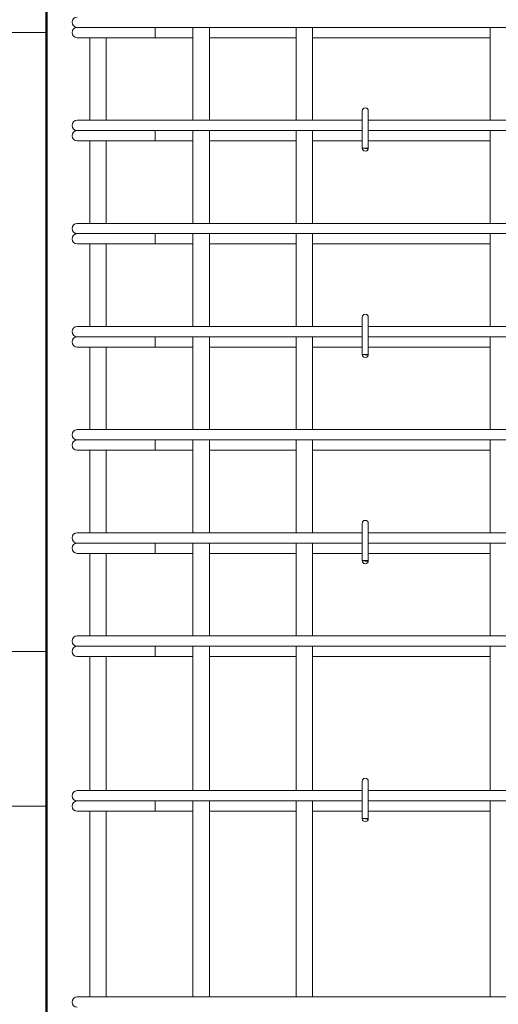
# Model space of a CAD drawing. Header units: millimetres. Extents: x 16591 to 26898, y 2073 to 13097.
# Tile 17 of 31: x 21120 to 21584, y 8908 to 9862. Entities that reach past the tile are written whole.
import ezdxf

# ---------------------------------------------------------------- set-up
doc = ezdxf.new("R2010")
doc.units = ezdxf.units.MM
for name, color, linetype, lineweight in [('A-____-____-DIMS', 211, 'Continuous', 9), ('A-____-____-DIMS-25', 211, 'Continuous', 9), ('S-COLS-____-OTLN', 52, 'Continuous', 20), ('S-RBAR-____-OTLN', 171, 'Continuous', 100)]:
    doc.layers.add(name, color=color, linetype=linetype, lineweight=lineweight)
doc.styles.add('GOST Common_I_5', font='GOST_Common Italic.ttf', dxfattribs={"width": 0.8, "height": 62.5})
doc.dimstyles.new('ADSK_Для_арматуры_Основной_2_5_мм_шаг_кол-во_Стрелки_точный', dxfattribs={"dimscale": 304.8, "dimtxt": 0.206224, "dimasz": 0, "dimexe": 0.123031, "dimexo": 0.000403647, "dimgap": 0.032808, "dimtad": 1, "dimdec": 0, "dimlfac": 304.8, "dimdsep": 46, "dimtxsty": 'GOST Common_I_5', "dimblk2": 'NONE', "dimsah": 1, "dimcen": 0.09, "dimdle": 0.123031, "dimazin": 0, "dimtfac": 1, "dimtdec": 4, "dimtix": 1, "dimtmove": 0, "dimatfit": 3, "dimfxl": 1, "dimtvp": 1, "dimtfill": 1, "dimtolj": 1, "dimtzin": 0, "dimarcsym": 2})
doc.dimstyles.new('ADSK_Для_арматуры_Основной_2_5_мм_шаг_кол-во_Стрелки_точный_1', dxfattribs={"dimscale": 304.8, "dimtxt": 0.206224, "dimasz": 0.246063, "dimexe": 0.123031, "dimexo": 0.000403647, "dimgap": 0.032808, "dimtad": 1, "dimdec": 0, "dimlfac": 304.8, "dimdsep": 46, "dimtxsty": 'GOST Common_I_5', "dimsah": 1, "dimcen": 0.09, "dimdle": 0.123031, "dimazin": 0, "dimtfac": 1, "dimtdec": 4, "dimtix": 1, "dimtmove": 0, "dimatfit": 3, "dimfxl": 1, "dimtvp": 1, "dimtfill": 1, "dimtolj": 1, "dimtzin": 0, "dimarcsym": 2})
doc.dimstyles.new('ADSK_Округление_5мм__Узкий__3', dxfattribs={"dimscale": 304.8, "dimtxt": 0.206224, "dimasz": 0.147638, "dimexe": 0.123031, "dimexo": 0.000269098, "dimgap": 0.032808, "dimtad": 1, "dimdec": 0, "dimlfac": 304.8, "dimrnd": 5, "dimdsep": 46, "dimtxsty": 'GOST Common_I_5', "dimblk1": 'OBLIQUE', "dimblk2": 'OBLIQUE', "dimsah": 1, "dimcen": 0.09, "dimdle": 0.123031, "dimazin": 0, "dimtfac": 1, "dimtdec": 4, "dimtix": 1, "dimtmove": 1, "dimatfit": 3, "dimfxl": 1, "dimtvp": 1, "dimtfill": 1, "dimtolj": 1, "dimtzin": 0, "dimlwd": 20, "dimlwe": 20, "dimarcsym": 2})
doc.dimstyles.new('ADSK_Округление_5мм__Узкий__4', dxfattribs={"dimscale": 304.8, "dimtxt": 0.206224, "dimasz": 0.147638, "dimexe": 0.123031, "dimexo": 0.000269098, "dimgap": 0.032808, "dimtad": 1, "dimdec": 0, "dimlfac": 304.8, "dimrnd": 5, "dimdsep": 46, "dimtxsty": 'GOST Common_I_5', "dimblk1": 'OBLIQUE', "dimblk2": 'OBLIQUE', "dimsah": 1, "dimcen": 0.09, "dimdle": 0.123031, "dimazin": 0, "dimtfac": 1, "dimtdec": 4, "dimtix": 1, "dimtmove": 0, "dimatfit": 3, "dimfxl": 1, "dimtvp": 1, "dimtfill": 1, "dimtolj": 1, "dimtzin": 0, "dimlwd": 20, "dimlwe": 20, "dimarcsym": 2})

# ---------------------------------------------------------------- blocks, each defined once
blk = doc.blocks.new('DIMBLOCK25-КЖ1_ПЭ_ВЭ3_Армирование_Пилоны_Пм-3_1_1-1')
at = {"layer": 'A-____-____-DIMS-25', "lineweight": 40}
for points in [[(20832.29, 9850), (20822.42, 9775), (20842.17, 9775)], [(20832.29, 9250), (20842.17, 9325), (20822.42, 9325)]]:
    blk.add_hatch(color=256, dxfattribs=at).paths.add_polyline_path(points)
at = {"layer": 'A-____-____-DIMS-25'}
for p, q in [((20832.29, 9887.5), (20832.29, 9212.5)), ((20832.29, 9850), (20794.79, 9850)), ((20832.29, 9850), (21133.12, 9850)), ((20832.29, 9250), (20794.79, 9250)), ((20832.29, 9250), (21133.12, 9250))]:
    blk.add_line(p, q, dxfattribs=at)
at = {"layer": 'A-____-____-DIMS-25', "lineweight": 40}
for p, q in [((20832.29, 9850), (20822.42, 9775)), ((20842.17, 9775), (20832.29, 9850)), ((20822.42, 9775), (20842.17, 9775)), ((20842.17, 9325), (20822.42, 9325)), ((20822.42, 9325), (20832.29, 9250)), ((20832.29, 9250), (20842.17, 9325))]:
    blk.add_line(p, q, dxfattribs=at)
at = {"layer": 'A-____-____-DIMS-25', "color": 0, "insert": (20740.61, 9396.59), "char_height": 62.5, "width": 368.194, "attachment_point": 1, "rotation": 90, "line_spacing_factor": 1.022761, "style": 'GOST Common_I_5', "bg_fill": 3, "box_fill_scale": 1.25, "bg_fill_color": 256, "bg_fill_true_color": 13158600, "bg_fill_transparency": 0}
blk.add_mtext('100x6=600', dxfattribs=at)
blk = doc.blocks.new('_None')
blk = doc.blocks.new('DIMBLOCK26-КЖ1_ПЭ_ВЭ3_Армирование_Пилоны_Пм-3_1_1-1')
at = {"layer": 'A-____-____-DIMS-25', "lineweight": 40}
for points in [[(20832.29, 9100), (20822.42, 9025), (20842.17, 9025)], [(20832.29, 7900), (20842.17, 7975), (20822.42, 7975)]]:
    blk.add_hatch(color=256, dxfattribs=at).paths.add_polyline_path(points)
at = {"layer": 'A-____-____-DIMS-25'}
for p, q in [((20832.29, 9137.5), (20832.29, 7862.5)), ((20832.29, 9100), (20794.79, 9100)), ((20832.29, 9100), (21133.12, 9100)), ((20832.29, 7900), (20794.79, 7900)), ((20832.29, 7900), (21133.12, 7900))]:
    blk.add_line(p, q, dxfattribs=at)
at = {"layer": 'A-____-____-DIMS-25', "lineweight": 40}
for p, q in [((20832.29, 9100), (20822.42, 9025)), ((20842.17, 9025), (20832.29, 9100)), ((20822.42, 9025), (20842.17, 9025)), ((20842.17, 7975), (20822.42, 7975)), ((20822.42, 7975), (20832.29, 7900)), ((20832.29, 7900), (20842.17, 7975))]:
    blk.add_line(p, q, dxfattribs=at)
at = {"layer": 'A-____-____-DIMS-25', "color": 0, "insert": (20740.61, 8329.01), "char_height": 62.5, "width": 410.3829, "attachment_point": 1, "rotation": 90, "line_spacing_factor": 1.022761, "style": 'GOST Common_I_5', "bg_fill": 3, "box_fill_scale": 1.25, "bg_fill_color": 256, "bg_fill_true_color": 13158600, "bg_fill_transparency": 0}
blk.add_mtext('200x6=1200', dxfattribs=at)
blk = doc.blocks.new('DIMBLOCK30-КЖ1_ПЭ_ВЭ3_Армирование_Пилоны_Пм-3_1_1-1')
at = {"layer": 'A-____-____-DIMS-25', "lineweight": 20}
for p, q in [((20832.29, 9287.5), (20832.29, 9062.5)), ((20832.29, 9250), (20794.79, 9250)), ((20832.29, 9250), (21145.62, 9250)), ((20832.29, 9100), (20794.79, 9100)), ((20832.29, 9100), (21145.62, 9100))]:
    blk.add_line(p, q, dxfattribs=at)
at = {"layer": 'A-____-____-DIMS-25', "lineweight": 40}
for p, q in [((20832.29, 9250), (20809.79, 9272.5)), ((20832.29, 9250), (20854.79, 9227.5)), ((20832.29, 9100), (20809.79, 9122.5)), ((20832.29, 9100), (20854.79, 9077.5))]:
    blk.add_line(p, q, dxfattribs=at)
at = {"layer": 'A-____-____-DIMS-25', "color": 0, "lineweight": 20, "insert": (20740.61, 9127.06), "char_height": 62.5, "width": 115.0606, "attachment_point": 1, "rotation": 90, "line_spacing_factor": 1.022761, "style": 'GOST Common_I_5', "bg_fill": 3, "box_fill_scale": 1.25, "bg_fill_color": 256, "bg_fill_true_color": 13158600, "bg_fill_transparency": 0}
blk.add_mtext('150', dxfattribs=at)
blk = doc.blocks.new('_Oblique')
at = {"color": 0, "linetype": 'ByBlock', "lineweight": -2}
blk.add_line((-0.5, -0.5), (0.5, 0.5), dxfattribs=at)
blk = doc.blocks.new('DIMBLOCK31-КЖ1_ПЭ_ВЭ3_Армирование_Пилоны_Пм-3_1_1-1')
at = {"layer": 'A-____-____-DIMS-25', "lineweight": 20}
for p, q in [((20832.29, 9937.5), (20832.29, 9812.5)), ((20832.29, 9900), (20794.79, 9900)), ((20832.29, 9900), (20839.11, 9900)), ((20679.91, 9805.66), (20832.29, 9875)), ((20832.29, 9850), (20794.79, 9850)), ((20832.29, 9850), (21145.62, 9850)), ((20679.91, 9722.85), (20679.91, 9805.66))]:
    blk.add_line(p, q, dxfattribs=at)
at = {"layer": 'A-____-____-DIMS-25', "lineweight": 40}
for p, q in [((20832.29, 9900), (20809.79, 9922.5)), ((20832.29, 9900), (20854.79, 9877.5)), ((20832.29, 9850), (20809.79, 9872.5)), ((20832.29, 9850), (20854.79, 9827.5))]:
    blk.add_line(p, q, dxfattribs=at)
at = {"layer": 'A-____-____-DIMS-25', "color": 0, "lineweight": 20, "insert": (20588.23, 9722.85), "char_height": 62.5, "width": 84.3778, "attachment_point": 1, "rotation": 90, "line_spacing_factor": 1.022761, "style": 'GOST Common_I_5', "bg_fill": 3, "box_fill_scale": 1.25, "bg_fill_color": 256, "bg_fill_true_color": 13158600, "bg_fill_transparency": 0}
blk.add_mtext('50', dxfattribs=at)

msp = doc.modelspace()

# ---------------------------------------------------------------- hatches: boundary and pattern name
at = {"layer": 'S-RBAR-____-OTLN', "lineweight": 20}
for points in [[(21457.0114, 9737.3021), (21457.6072, 9738.0002), (21451.7094, 9738.0002), (21454.7094, 9737.6052)], [(21457.0114, 9537.3021), (21457.6072, 9538.0002), (21451.7094, 9538.0002), (21454.7094, 9537.6052)], [(21457.0114, 9337.3021), (21457.6072, 9338.0002), (21451.7094, 9338.0002), (21454.7094, 9337.6052)], [(21457.0114, 9087.3021), (21457.6072, 9088.0002), (21451.7094, 9088.0002), (21454.7094, 9087.6052)]]:
    msp.add_hatch(color=256, dxfattribs=at).paths.add_polyline_path(points)
h = msp.add_hatch(color=256, dxfattribs=at)
edge = h.paths.add_edge_path()
edge.add_arc((21454.7094, 9738.0002), 3, 339.0594289, 360)
edge.add_line((21457.7094, 9738.0002), (21454.7094, 9738.0002))
edge.add_line((21454.7094, 9738.0002), (21457.5113, 9736.928))
h = msp.add_hatch(color=256, dxfattribs=at)
edge = h.paths.add_edge_path()
edge.add_arc((21454.7094, 9538.0002), 3, 339.0594289, 360)
edge.add_line((21457.7094, 9538.0002), (21454.7094, 9538.0002))
edge.add_line((21454.7094, 9538.0002), (21457.5113, 9536.928))
h = msp.add_hatch(color=256, dxfattribs=at)
edge = h.paths.add_edge_path()
edge.add_arc((21454.7094, 9338.0002), 3, 339.0594289, 360)
edge.add_line((21457.7094, 9338.0002), (21454.7094, 9338.0002))
edge.add_line((21454.7094, 9338.0002), (21457.5113, 9336.928))
h = msp.add_hatch(color=256, dxfattribs=at)
edge = h.paths.add_edge_path()
edge.add_arc((21454.7094, 9088.0002), 3, 339.0594289, 360)
edge.add_line((21457.7094, 9088.0002), (21454.7094, 9088.0002))
edge.add_line((21454.7094, 9088.0002), (21457.5113, 9086.928))

# ---------------------------------------------------------------- linework, layer by layer
at = {"layer": 'S-COLS-____-OTLN', "lineweight": 50}
msp.add_line((21145.7092, 9900), (21145.7092, 7100.0496), dxfattribs=at)
at = {"layer": 'S-RBAR-____-OTLN', "lineweight": 20}
for p, q in [((21175.618, 9855.0002), (21176.6402, 9855.0002)), ((21176.9098, 9855.0002), (21177.4834, 9855.0002)), ((21177.4606, 9855.0002), (21180.1864, 9855.0002)), ((21180.1774, 9855.0002), (21182.0628, 9855.0002)), ((21182.0542, 9855.0002), (21185.5781, 9855.0002)), ((21185.5631, 9855.0002), (21188.2653, 9855.0002)), ((21188.2505, 9855.0002), (21192.5545, 9855.0002)), ((21192.5362, 9855.0002), (21195.7781, 9855.0002)), ((21195.7589, 9855.0002), (21200.6017, 9855.0002)), ((21200.5839, 9855.0002), (21204.0224, 9855.0002)), ((21204.0022, 9855.0002), (21205.618, 9855.0002)), ((21601.7094, 9855.0002), (21205.618, 9855.0002)), ((21251.095, 9855.0002), (21251.095, 9845.0002)), ((21287.7094, 9855.0002), (21287.7094, 9765.0002)), ((21303.7094, 9855.0002), (21303.7094, 9765.0002)), ((21387.7094, 9855.0002), (21387.7094, 9765.0002)), ((21403.7094, 9855.0002), (21403.7094, 9765.0002)), ((21575.7094, 9765.0002), (21575.7094, 9855.0002)), ((21175.618, 9845.0002), (21226.8312, 9845.0002)), ((21187.7094, 9845.0002), (21187.7094, 9765.0002)), ((21203.7094, 9845.0002), (21203.7094, 9765.0002)), ((21251.095, 9845.0002), (21226.8312, 9845.0002)), ((21251.095, 9845.0002), (21287.7094, 9845.0002)), ((21303.7094, 9845.0002), (21387.7094, 9845.0002)), ((21403.7094, 9845.0002), (21575.7094, 9845.0002)), ((21451.7094, 9774.0002), (21451.7094, 9738.0002)), ((21457.7094, 9774.0002), (21457.7094, 9738.0002)), ((21175.618, 9765.0002), (21184.4048, 9765.0002)), ((21184.4048, 9765.0002), (21205.618, 9765.0002)), ((21451.7094, 9765.0002), (21205.618, 9765.0002)), ((21751.7094, 9765.0002), (21457.7094, 9765.0002)), ((21175.618, 9755.0002), (21176.6402, 9755.0002)), ((21176.9098, 9755.0002), (21177.4834, 9755.0002)), ((21177.4606, 9755.0002), (21180.1864, 9755.0002)), ((21180.1774, 9755.0002), (21182.0628, 9755.0002)), ((21182.0542, 9755.0002), (21185.5781, 9755.0002)), ((21185.5631, 9755.0002), (21188.2653, 9755.0002)), ((21188.2505, 9755.0002), (21192.5545, 9755.0002)), ((21192.5362, 9755.0002), (21195.7781, 9755.0002)), ((21195.7589, 9755.0002), (21200.6017, 9755.0002)), ((21200.5839, 9755.0002), (21204.0224, 9755.0002)), ((21204.0022, 9755.0002), (21205.618, 9755.0002)), ((21451.7094, 9755.0002), (21205.618, 9755.0002)), ((21251.095, 9755.0002), (21251.095, 9745.0002)), ((21287.7094, 9755.0002), (21287.7094, 9665.0002)), ((21303.7094, 9755.0002), (21303.7094, 9665.0002)), ((21387.7094, 9755.0002), (21387.7094, 9665.0002)), ((21403.7094, 9755.0002), (21403.7094, 9665.0002)), ((21751.7094, 9755.0002), (21457.7094, 9755.0002)), ((21575.7094, 9665.0002), (21575.7094, 9755.0002)), ((21175.618, 9745.0002), (21226.8312, 9745.0002)), ((21187.7094, 9745.0002), (21187.7094, 9665.0002)), ((21203.7094, 9745.0002), (21203.7094, 9665.0002)), ((21251.095, 9745.0002), (21226.8312, 9745.0002)), ((21251.095, 9745.0002), (21287.7094, 9745.0002)), ((21303.7094, 9745.0002), (21387.7094, 9745.0002)), ((21403.7094, 9745.0002), (21451.7094, 9745.0002)), ((21457.6072, 9738.0002), (21451.7094, 9738.0002)), ((21451.7094, 9738.0002), (21454.7094, 9737.6052)), ((21457.7094, 9738.0002), (21454.7094, 9738.0002)), ((21454.7094, 9738.0002), (21457.5113, 9736.928)), ((21454.7094, 9737.6052), (21457.0114, 9737.3021)), ((21457.0114, 9737.3021), (21457.6072, 9738.0002)), ((21457.7094, 9745.0002), (21575.7094, 9745.0002)), ((21175.618, 9665.0002), (21184.4048, 9665.0002)), ((21184.4048, 9665.0002), (21205.618, 9665.0002)), ((21601.7094, 9665.0002), (21205.618, 9665.0002)), ((21175.618, 9655.0002), (21176.6402, 9655.0002)), ((21176.9098, 9655.0002), (21177.4834, 9655.0002)), ((21177.4606, 9655.0002), (21180.1864, 9655.0002)), ((21180.1774, 9655.0002), (21182.0628, 9655.0002)), ((21182.0542, 9655.0002), (21185.5781, 9655.0002)), ((21185.5631, 9655.0002), (21188.2653, 9655.0002)), ((21188.2505, 9655.0002), (21192.5545, 9655.0002)), ((21192.5362, 9655.0002), (21195.7781, 9655.0002)), ((21195.7589, 9655.0002), (21200.6017, 9655.0002)), ((21200.5839, 9655.0002), (21204.0224, 9655.0002)), ((21204.0022, 9655.0002), (21205.618, 9655.0002)), ((21601.7094, 9655.0002), (21205.618, 9655.0002)), ((21251.095, 9655.0002), (21251.095, 9645.0002)), ((21287.7094, 9655.0002), (21287.7094, 9565.0002)), ((21303.7094, 9655.0002), (21303.7094, 9565.0002)), ((21387.7094, 9655.0002), (21387.7094, 9565.0002)), ((21403.7094, 9655.0002), (21403.7094, 9565.0002)), ((21575.7094, 9565.0002), (21575.7094, 9655.0002)), ((21175.618, 9645.0002), (21226.8312, 9645.0002)), ((21187.7094, 9645.0002), (21187.7094, 9565.0002)), ((21203.7094, 9645.0002), (21203.7094, 9565.0002)), ((21251.095, 9645.0002), (21226.8312, 9645.0002)), ((21251.095, 9645.0002), (21287.7094, 9645.0002)), ((21303.7094, 9645.0002), (21387.7094, 9645.0002)), ((21403.7094, 9645.0002), (21575.7094, 9645.0002)), ((21451.7094, 9574.0002), (21451.7094, 9538.0002)), ((21457.7094, 9574.0002), (21457.7094, 9538.0002)), ((21175.618, 9565.0002), (21184.4048, 9565.0002)), ((21184.4048, 9565.0002), (21205.618, 9565.0002)), ((21451.7094, 9565.0002), (21205.618, 9565.0002)), ((21751.7094, 9565.0002), (21457.7094, 9565.0002)), ((21175.618, 9555.0002), (21176.6402, 9555.0002)), ((21176.9098, 9555.0002), (21177.4834, 9555.0002)), ((21177.4606, 9555.0002), (21180.1864, 9555.0002)), ((21180.1774, 9555.0002), (21182.0628, 9555.0002)), ((21182.0542, 9555.0002), (21185.5781, 9555.0002)), ((21185.5631, 9555.0002), (21188.2653, 9555.0002)), ((21188.2505, 9555.0002), (21192.5545, 9555.0002)), ((21192.5362, 9555.0002), (21195.7781, 9555.0002)), ((21195.7589, 9555.0002), (21200.6017, 9555.0002)), ((21200.5839, 9555.0002), (21204.0224, 9555.0002)), ((21204.0022, 9555.0002), (21205.618, 9555.0002)), ((21451.7094, 9555.0002), (21205.618, 9555.0002)), ((21251.095, 9555.0002), (21251.095, 9545.0002)), ((21287.7094, 9555.0002), (21287.7094, 9465.0002)), ((21303.7094, 9555.0002), (21303.7094, 9465.0002)), ((21387.7094, 9555.0002), (21387.7094, 9465.0002)), ((21403.7094, 9555.0002), (21403.7094, 9465.0002)), ((21751.7094, 9555.0002), (21457.7094, 9555.0002)), ((21575.7094, 9465.0002), (21575.7094, 9555.0002)), ((21175.618, 9545.0002), (21226.8312, 9545.0002)), ((21187.7094, 9545.0002), (21187.7094, 9465.0002)), ((21203.7094, 9545.0002), (21203.7094, 9465.0002)), ((21251.095, 9545.0002), (21226.8312, 9545.0002)), ((21251.095, 9545.0002), (21287.7094, 9545.0002)), ((21303.7094, 9545.0002), (21387.7094, 9545.0002)), ((21403.7094, 9545.0002), (21451.7094, 9545.0002)), ((21457.6072, 9538.0002), (21451.7094, 9538.0002)), ((21451.7094, 9538.0002), (21454.7094, 9537.6052)), ((21457.7094, 9538.0002), (21454.7094, 9538.0002)), ((21454.7094, 9538.0002), (21457.5113, 9536.928)), ((21454.7094, 9537.6052), (21457.0114, 9537.3021)), ((21457.0114, 9537.3021), (21457.6072, 9538.0002)), ((21457.7094, 9545.0002), (21575.7094, 9545.0002)), ((21175.618, 9465.0002), (21184.4048, 9465.0002)), ((21184.4048, 9465.0002), (21205.618, 9465.0002)), ((21601.7094, 9465.0002), (21205.618, 9465.0002)), ((21175.618, 9455.0002), (21176.6402, 9455.0002)), ((21176.9098, 9455.0002), (21177.4834, 9455.0002)), ((21177.4606, 9455.0002), (21180.1864, 9455.0002)), ((21180.1774, 9455.0002), (21182.0628, 9455.0002)), ((21182.0542, 9455.0002), (21185.5781, 9455.0002)), ((21185.5631, 9455.0002), (21188.2653, 9455.0002)), ((21188.2505, 9455.0002), (21192.5545, 9455.0002)), ((21192.5362, 9455.0002), (21195.7781, 9455.0002)), ((21195.7589, 9455.0002), (21200.6017, 9455.0002)), ((21200.5839, 9455.0002), (21204.0224, 9455.0002)), ((21204.0022, 9455.0002), (21205.618, 9455.0002)), ((21601.7094, 9455.0002), (21205.618, 9455.0002)), ((21251.095, 9455.0002), (21251.095, 9445.0002)), ((21287.7094, 9455.0002), (21287.7094, 9365.0002)), ((21303.7094, 9455.0002), (21303.7094, 9365.0002)), ((21387.7094, 9455.0002), (21387.7094, 9365.0002)), ((21403.7094, 9455.0002), (21403.7094, 9365.0002)), ((21575.7094, 9365.0002), (21575.7094, 9455.0002)), ((21175.618, 9445.0002), (21226.8312, 9445.0002)), ((21187.7094, 9445.0002), (21187.7094, 9365.0002)), ((21203.7094, 9445.0002), (21203.7094, 9365.0002)), ((21251.095, 9445.0002), (21226.8312, 9445.0002)), ((21251.095, 9445.0002), (21287.7094, 9445.0002)), ((21303.7094, 9445.0002), (21387.7094, 9445.0002)), ((21403.7094, 9445.0002), (21575.7094, 9445.0002)), ((21175.618, 9365.0002), (21184.4048, 9365.0002)), ((21184.4048, 9365.0002), (21205.618, 9365.0002)), ((21451.7094, 9365.0002), (21205.618, 9365.0002)), ((21451.7094, 9374.0002), (21451.7094, 9338.0002)), ((21457.7094, 9374.0002), (21457.7094, 9338.0002)), ((21751.7094, 9365.0002), (21457.7094, 9365.0002)), ((21175.618, 9355.0002), (21176.6402, 9355.0002)), ((21176.9098, 9355.0002), (21177.4834, 9355.0002)), ((21177.4606, 9355.0002), (21180.1864, 9355.0002)), ((21180.1774, 9355.0002), (21182.0628, 9355.0002)), ((21182.0542, 9355.0002), (21185.5781, 9355.0002)), ((21185.5631, 9355.0002), (21188.2653, 9355.0002)), ((21188.2505, 9355.0002), (21192.5545, 9355.0002)), ((21192.5362, 9355.0002), (21195.7781, 9355.0002)), ((21195.7589, 9355.0002), (21200.6017, 9355.0002)), ((21200.5839, 9355.0002), (21204.0224, 9355.0002)), ((21204.0022, 9355.0002), (21205.618, 9355.0002)), ((21451.7094, 9355.0002), (21205.618, 9355.0002)), ((21251.095, 9355.0002), (21251.095, 9345.0002)), ((21287.7094, 9355.0002), (21287.7094, 9265.0002)), ((21303.7094, 9355.0002), (21303.7094, 9265.0002)), ((21387.7094, 9355.0002), (21387.7094, 9265.0002)), ((21403.7094, 9355.0002), (21403.7094, 9265.0002)), ((21751.7094, 9355.0002), (21457.7094, 9355.0002)), ((21575.7094, 9265.0002), (21575.7094, 9355.0002)), ((21175.618, 9345.0002), (21226.8312, 9345.0002)), ((21187.7094, 9345.0002), (21187.7094, 9265.0002)), ((21203.7094, 9345.0002), (21203.7094, 9265.0002)), ((21251.095, 9345.0002), (21226.8312, 9345.0002)), ((21251.095, 9345.0002), (21287.7094, 9345.0002)), ((21303.7094, 9345.0002), (21387.7094, 9345.0002)), ((21403.7094, 9345.0002), (21451.7094, 9345.0002)), ((21457.6072, 9338.0002), (21451.7094, 9338.0002)), ((21451.7094, 9338.0002), (21454.7094, 9337.6052)), ((21457.7094, 9338.0002), (21454.7094, 9338.0002)), ((21454.7094, 9338.0002), (21457.5113, 9336.928)), ((21454.7094, 9337.6052), (21457.0114, 9337.3021)), ((21457.0114, 9337.3021), (21457.6072, 9338.0002)), ((21457.7094, 9345.0002), (21575.7094, 9345.0002)), ((21175.618, 9265.0002), (21184.4048, 9265.0002)), ((21184.4048, 9265.0002), (21205.618, 9265.0002)), ((21601.7094, 9265.0002), (21205.618, 9265.0002)), ((21175.618, 9255.0002), (21176.6402, 9255.0002)), ((21176.9098, 9255.0002), (21177.4834, 9255.0002)), ((21177.4606, 9255.0002), (21180.1864, 9255.0002)), ((21180.1774, 9255.0002), (21182.0628, 9255.0002)), ((21182.0542, 9255.0002), (21185.5781, 9255.0002)), ((21185.5631, 9255.0002), (21188.2653, 9255.0002)), ((21188.2505, 9255.0002), (21192.5545, 9255.0002)), ((21192.5362, 9255.0002), (21195.7781, 9255.0002)), ((21195.7589, 9255.0002), (21200.6017, 9255.0002)), ((21200.5839, 9255.0002), (21204.0224, 9255.0002)), ((21204.0022, 9255.0002), (21205.618, 9255.0002)), ((21601.7094, 9255.0002), (21205.618, 9255.0002)), ((21251.095, 9255.0002), (21251.095, 9245.0002)), ((21287.7094, 9255.0002), (21287.7094, 9115.0002)), ((21303.7094, 9255.0002), (21303.7094, 9115.0002)), ((21387.7094, 9255.0002), (21387.7094, 9115.0002)), ((21403.7094, 9255.0002), (21403.7094, 9115.0002)), ((21575.7094, 9115.0002), (21575.7094, 9255.0002)), ((21175.618, 9245.0002), (21226.8312, 9245.0002)), ((21187.7094, 9245.0002), (21187.7094, 9115.0002)), ((21203.7094, 9245.0002), (21203.7094, 9115.0002)), ((21251.095, 9245.0002), (21226.8312, 9245.0002)), ((21251.095, 9245.0002), (21287.7094, 9245.0002)), ((21303.7094, 9245.0002), (21387.7094, 9245.0002)), ((21403.7094, 9245.0002), (21575.7094, 9245.0002)), ((21451.7094, 9124.0002), (21451.7094, 9088.0002)), ((21457.7094, 9124.0002), (21457.7094, 9088.0002)), ((21175.618, 9115.0002), (21184.4048, 9115.0002)), ((21184.4048, 9115.0002), (21205.618, 9115.0002)), ((21451.7094, 9115.0002), (21205.618, 9115.0002)), ((21751.7094, 9115.0002), (21457.7094, 9115.0002)), ((21175.618, 9105.0002), (21176.6402, 9105.0002)), ((21176.9098, 9105.0002), (21177.4834, 9105.0002)), ((21177.4606, 9105.0002), (21180.1864, 9105.0002)), ((21180.1774, 9105.0002), (21182.0628, 9105.0002)), ((21182.0542, 9105.0002), (21185.5781, 9105.0002)), ((21185.5631, 9105.0002), (21188.2653, 9105.0002)), ((21188.2505, 9105.0002), (21192.5545, 9105.0002)), ((21192.5362, 9105.0002), (21195.7781, 9105.0002)), ((21195.7589, 9105.0002), (21200.6017, 9105.0002)), ((21200.5839, 9105.0002), (21204.0224, 9105.0002)), ((21204.0022, 9105.0002), (21205.618, 9105.0002)), ((21451.7094, 9105.0002), (21205.618, 9105.0002)), ((21251.095, 9105.0002), (21251.095, 9095.0002)), ((21287.7094, 9105.0002), (21287.7094, 8915.0002)), ((21303.7094, 9105.0002), (21303.7094, 8915.0002)), ((21387.7094, 9105.0002), (21387.7094, 8915.0002)), ((21403.7094, 9105.0002), (21403.7094, 8915.0002)), ((21751.7094, 9105.0002), (21457.7094, 9105.0002)), ((21575.7094, 8915.0002), (21575.7094, 9105.0002)), ((21175.618, 9095.0002), (21226.8312, 9095.0002)), ((21187.7094, 9095.0002), (21187.7094, 8915.0002)), ((21203.7094, 9095.0002), (21203.7094, 8915.0002)), ((21251.095, 9095.0002), (21226.8312, 9095.0002)), ((21251.095, 9095.0002), (21287.7094, 9095.0002)), ((21303.7094, 9095.0002), (21387.7094, 9095.0002)), ((21403.7094, 9095.0002), (21451.7094, 9095.0002)), ((21457.7094, 9095.0002), (21575.7094, 9095.0002)), ((21457.6072, 9088.0002), (21451.7094, 9088.0002)), ((21451.7094, 9088.0002), (21454.7094, 9087.6052)), ((21457.7094, 9088.0002), (21454.7094, 9088.0002)), ((21454.7094, 9088.0002), (21457.5113, 9086.928)), ((21454.7094, 9087.6052), (21457.0114, 9087.3021)), ((21457.0114, 9087.3021), (21457.6072, 9088.0002)), ((21175.618, 8915.0002), (21184.4048, 8915.0002)), ((21184.4048, 8915.0002), (21205.618, 8915.0002)), ((21601.7094, 8915.0002), (21205.618, 8915.0002))]:
    msp.add_line(p, q, dxfattribs=at)
for centre, radius, start, end in [((21175.618, 9860.0002), 5, 90, 270), ((21175.618, 9850.0002), 5, 90, 270), ((21175.618, 9850.0002), 5, 90, 105), ((21454.7094, 9774.0002), 3, 0, 180), ((21454.7094, 9774.0002), 3, 120, 150), ((21454.7094, 9774.0002), 3, 30, 60), ((21454.7094, 9774.0002), 3, 0, 15), ((21175.618, 9760.0002), 5, 90, 270), ((21175.618, 9750.0002), 5, 90, 270), ((21175.618, 9750.0002), 5, 90, 105), ((21454.7094, 9738.0002), 3, 180, 0), ((21454.7094, 9738.0002), 3, 339.0594289, 0), ((21454.7094, 9738.0002), 3, 345, 0), ((21454.7094, 9738.0002), 3, 210, 240), ((21454.7094, 9738.0002), 3, 300, 330), ((21175.618, 9660.0002), 5, 90, 270), ((21175.618, 9650.0002), 5, 90, 270), ((21175.618, 9650.0002), 5, 90, 105), ((21454.7094, 9574.0002), 3, 0, 180), ((21454.7094, 9574.0002), 3, 120, 150), ((21454.7094, 9574.0002), 3, 30, 60), ((21454.7094, 9574.0002), 3, 0, 15), ((21175.618, 9560.0002), 5, 90, 270), ((21175.618, 9550.0002), 5, 90, 270), ((21175.618, 9550.0002), 5, 90, 105), ((21454.7094, 9538.0002), 3, 180, 0), ((21454.7094, 9538.0002), 3, 339.0594289, 0), ((21454.7094, 9538.0002), 3, 345, 0), ((21454.7094, 9538.0002), 3, 210, 240), ((21454.7094, 9538.0002), 3, 300, 330), ((21175.618, 9460.0002), 5, 90, 270), ((21175.618, 9450.0002), 5, 90, 270), ((21175.618, 9450.0002), 5, 90, 105), ((21454.7094, 9374.0002), 3, 0, 180), ((21454.7094, 9374.0002), 3, 120, 150), ((21454.7094, 9374.0002), 3, 30, 60), ((21454.7094, 9374.0002), 3, 0, 15), ((21175.618, 9360.0002), 5, 90, 270), ((21175.618, 9350.0002), 5, 90, 270), ((21175.618, 9350.0002), 5, 90, 105), ((21454.7094, 9338.0002), 3, 180, 0), ((21454.7094, 9338.0002), 3, 210, 240), ((21454.7094, 9338.0002), 3, 300, 330), ((21454.7094, 9338.0002), 3, 339.0594289, 0), ((21454.7094, 9338.0002), 3, 345, 0), ((21175.618, 9260.0002), 5, 90, 270), ((21175.618, 9250.0002), 5, 90, 270), ((21175.618, 9250.0002), 5, 90, 105), ((21454.7094, 9124.0002), 3, 0, 180), ((21454.7094, 9124.0002), 3, 120, 150), ((21454.7094, 9124.0002), 3, 30, 60), ((21454.7094, 9124.0002), 3, 0, 15), ((21175.618, 9110.0002), 5, 90, 270), ((21175.618, 9100.0002), 5, 90, 270), ((21175.618, 9100.0002), 5, 90, 105), ((21454.7094, 9088.0002), 3, 180, 0), ((21454.7094, 9088.0002), 3, 210, 240), ((21454.7094, 9088.0002), 3, 300, 330), ((21454.7094, 9088.0002), 3, 339.0594289, 0), ((21454.7094, 9088.0002), 3, 345, 0), ((21175.618, 8910.0002), 5, 90, 270)]:
    msp.add_arc(centre, radius, start, end, dxfattribs=at)

# ---------------------------------------------------------------- next in the draw order: dimensions: what is measured, and where the dimension line sits
at = {"layer": 'A-____-____-DIMS'}
for base, p1, p2, text, dimstyle, override, picture, middle in [((20832.2914, 9250.0002), (21170.618, 9850.0002), (21170.618, 9250.0002), '100x6=600', 'ADSK_Для_арматуры_Основной_2_5_мм_шаг_кол-во_Стрелки_точный', {"dimpost": '<>', "dimblk1": 'None', "dimblk2": 'None', "dimsah": 1, "dimfxl": 600}, 'DIMBLOCK25-КЖ1_ПЭ_ВЭ3_Армирование_Пилоны_Пм-3_1_1-1', (20791.0414, 9550.0002)), ((20832.2914, 7900.0002), (21170.618, 9100.0002), (21170.618, 7900.0002), '200x6=1200', 'ADSK_Для_арматуры_Основной_2_5_мм_шаг_кол-во_Стрелки_точный_1', {"dimpost": '<>', "dimblk1": 'None', "dimblk2": 'None', "dimsah": 1, "dimfxl": 1200}, 'DIMBLOCK26-КЖ1_ПЭ_ВЭ3_Армирование_Пилоны_Пм-3_1_1-1', (20791.0414, 8500.0002))]:
    dim = msp.add_linear_dim(base=base, p1=p1, p2=p2, angle=90, text=text, dimstyle=dimstyle, override=override, dxfattribs=at)
    dim.commit()
    dim.dimension.update_dxf_attribs({"geometry": picture, "text_midpoint": middle})

# ---------------------------------------------------------------- next in the draw order: dimensions: what is measured, and where the dimension line sits
at = {"layer": 'A-____-____-DIMS', "lineweight": 20}
dim = msp.add_linear_dim(base=(20832.2914, 9850.0002), p1=(20864.1112, 9900), p2=(21170.618, 9850.0002), angle=90, dimstyle='ADSK_Округление_5мм__Узкий__3', override={"dimpost": '<>', "dimfxl": 310.558233}, dxfattribs=at)
dim.commit()
dim.dimension.update_dxf_attribs({"geometry": 'DIMBLOCK31-КЖ1_ПЭ_ВЭ3_Армирование_Пилоны_Пм-3_1_1-1', "text_midpoint": (20629.8957, 9765.036), "dimtype": 160, "text_rotation": 90})
dim = msp.add_linear_dim(base=(20832.2914, 9100.0002), p1=(21170.618, 9250.0002), p2=(21170.618, 9100.0002), angle=90, dimstyle='ADSK_Округление_5мм__Узкий__4', override={"dimpost": '<>', "dimfxl": 150}, dxfattribs=at)
dim.commit()
dim.dimension.update_dxf_attribs({"geometry": 'DIMBLOCK30-КЖ1_ПЭ_ВЭ3_Армирование_Пилоны_Пм-3_1_1-1', "text_midpoint": (20790.6389, 9175.0002)})

doc.saveas('drawing.dxf')
